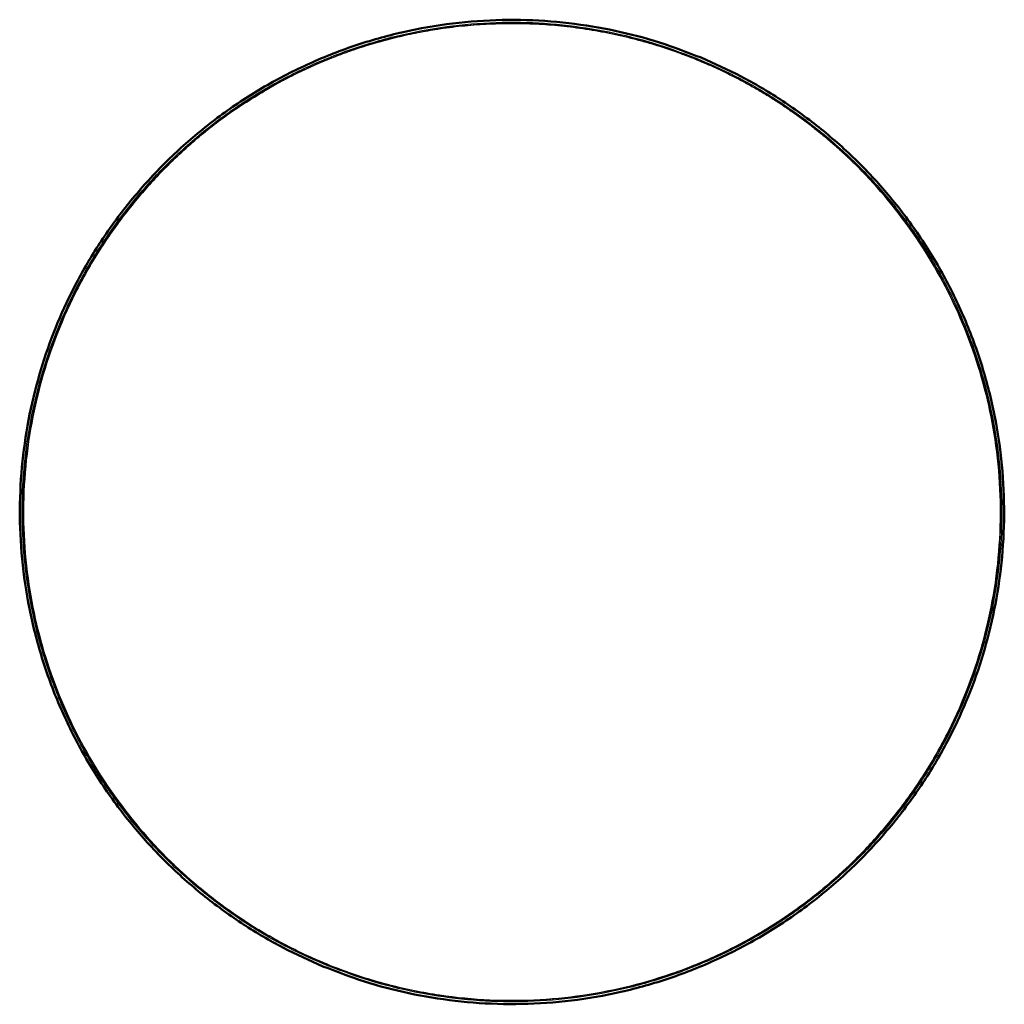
# Model space of a CAD drawing. Header units: millimetres. Extents: x -84 to 339, y 1217 to 1640.
import ezdxf

# ---------------------------------------------------------------- set-up
doc = ezdxf.new("R2010")
doc.units = ezdxf.units.MM
doc.layers.add('Make2D$Visible$Curvas', color=7, linetype='Continuous')
doc.layers.add('Make2D$Visible$Tangentes', color=7, linetype='Continuous')
doc.layers.add('Make2D$Visible$CurvasDeSiluetaDeEscena', color=7, linetype='Continuous', lineweight=50)

msp = doc.modelspace()

# ---------------------------------------------------------------- linework, layer by layer
at = {"layer": 'Make2D$Visible$Curvas', "color": 250, "true_color": 0x292828}
for points, knots in [([(46.29, 1233.05), (-148.99, 1314.3), (-67.74, 1509.57), (13.51, 1704.84), (208.78, 1623.6)], [1, 1, 1, 2.570796, 2.570796, 4.141593, 4.141593, 4.141593]), ([(208.78, 1623.6), (404.05, 1542.35), (322.8, 1347.08), (241.56, 1151.81), (46.29, 1233.05)], [0, 0, 0, 1.570796, 1.570796, 3.141593, 3.141593, 3.141593])]:
    msp.add_rational_spline(points, [1, 0.707106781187, 1, 0.707106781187, 1], degree=2, knots=knots, dxfattribs=at)
at = {"layer": 'Make2D$Visible$Curvas', "color": 250, "lineweight": -3, "true_color": 0x292828}
for points, weights, knots in [([(46.67, 1233.98), (-147.68, 1314.84), (-66.82, 1509.19), (14.05, 1703.54), (208.39, 1622.67)], [1, 0.707106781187, 1, 0.707106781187, 1], [5.141593, 5.141593, 5.141593, 6.712389, 6.712389, 8.283185, 8.283185, 8.283185]), ([(208.39, 1622.67), (402.74, 1541.81), (321.88, 1347.46), (241.02, 1153.11), (46.67, 1233.98)], [1, 0.707106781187, 1, 0.707106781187, 1], [4.141593, 4.141593, 4.141593, 5.712389, 5.712389, 7.283185, 7.283185, 7.283185]), ([(-54.07, 1322.87), (-159.52, 1504.48), (22.08, 1609.93), (27.06, 1612.82), (32.19, 1615.44)], [1, 0.707106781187, 1, 0.988766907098, 0.978395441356], [1, 1, 1, 2.570796, 2.570796, 2.63104, 2.63104, 2.63104]), ([(314.64, 1523.66), (404.89, 1346.54), (232.98, 1246.72), (51.38, 1141.27), (-54.07, 1322.87)], [0.978395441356, 0.718339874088, 1, 0.707106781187, 1], [0.060243, 0.060243, 0.060243, 1.570796, 1.570796, 3.141593, 3.141593, 3.141593])]:
    msp.add_rational_spline(points, weights, degree=2, knots=knots, dxfattribs=at)
at = {"layer": 'Make2D$Visible$Curvas', "color": 7, "lineweight": -3, "true_color": 0xffffff}
msp.add_open_spline([(-37.2, 1558.45), (-33.4, 1563.27), (-29.39, 1567.92), (-20.96, 1576.84), (-16.56, 1581.12), (-9.68, 1587.24), (-7.34, 1589.23), (-2.59, 1593.1), (-0.16, 1594.98), (3.53, 1597.73), (4.77, 1598.63), (7.27, 1600.4), (8.53, 1601.28), (11.07, 1603), (12.35, 1603.84), (14.28, 1605.09), (14.93, 1605.51), (16.23, 1606.32), (16.88, 1606.73), (17.53, 1607.13), (18.29, 1607.6), (19.05, 1608.06), (20.58, 1608.97), (21.35, 1609.42), (22.12, 1609.87), (22.88, 1610.32), (23.66, 1610.76), (25.21, 1611.63), (25.99, 1612.06), (26.77, 1612.49), (27.44, 1612.86), (28.11, 1613.22), (29.47, 1613.95), (30.15, 1614.3), (32.19, 1615.36), (33.56, 1616.05), (36.31, 1617.41), (37.69, 1618.07), (40.48, 1619.36), (41.87, 1619.99), (46.09, 1621.84), (48.93, 1623.01), (54.65, 1625.22), (57.53, 1626.27), (66.26, 1629.21), (72.15, 1630.91), (84.08, 1633.8), (90.11, 1634.98), (96.17, 1635.9), (103.25, 1636.97), (110.37, 1637.68), (124.67, 1638.36), (131.83, 1638.33), (153.27, 1637.16), (167.45, 1634.92), (181.3, 1631.25), (195.13, 1627.59), (208.55, 1622.52), (227.75, 1612.93), (233.98, 1609.41), (246.05, 1601.75), (251.89, 1597.61), (257.51, 1593.18), (267.88, 1585.01), (277.45, 1575.87), (294.76, 1555.93), (302.45, 1545.16), (309.08, 1533.74), (315.71, 1522.32), (321.25, 1510.3), (329.99, 1485.39), (333.18, 1472.54), (335.14, 1459.49), (336.2, 1452.42), (336.9, 1445.3), (337.57, 1431.01), (337.54, 1423.86), (336.35, 1402.43), (334.1, 1388.26), (330.43, 1374.43), (326.75, 1360.59), (321.67, 1347.16), (312.05, 1327.95), (308.53, 1321.72), (300.85, 1309.65), (296.7, 1303.81), (292.27, 1298.19), (288.46, 1293.38), (284.45, 1288.73), (276.03, 1279.8), (271.62, 1275.53), (264.75, 1269.41), (262.41, 1267.42), (257.65, 1263.55), (255.23, 1261.67), (251.53, 1258.92), (250.29, 1258.02), (247.79, 1256.24), (246.53, 1255.37), (243.99, 1253.65), (242.71, 1252.8), (240.78, 1251.56), (240.13, 1251.14), (238.84, 1250.33), (238.18, 1249.92), (237.53, 1249.52), (236.77, 1249.05), (236.01, 1248.59), (234.48, 1247.68), (233.72, 1247.23), (232.95, 1246.78), (232.18, 1246.33), (231.41, 1245.89), (229.86, 1245.02), (229.08, 1244.58), (228.3, 1244.16), (227.63, 1243.79), (226.95, 1243.42), (225.6, 1242.7), (224.92, 1242.35), (222.88, 1241.29), (221.51, 1240.59), (218.75, 1239.24), (217.37, 1238.58), (214.59, 1237.29), (213.19, 1236.66), (208.97, 1234.81), (206.14, 1233.64), (200.42, 1231.43), (197.53, 1230.38), (188.81, 1227.44), (182.91, 1225.74), (170.98, 1222.85), (164.96, 1221.66), (158.89, 1220.75), (151.82, 1219.68), (144.69, 1218.97), (130.4, 1218.29), (123.24, 1218.31), (101.79, 1219.48), (87.61, 1221.73), (73.77, 1225.39), (59.93, 1229.06), (46.51, 1234.13), (27.31, 1243.72), (21.08, 1247.24), (9.01, 1254.9), (3.17, 1259.04), (-2.44, 1263.47), (-12.81, 1271.64), (-22.39, 1280.78), (-39.69, 1300.72), (-47.38, 1311.49), (-54.01, 1322.91), (-60.64, 1334.33), (-66.18, 1346.34), (-74.93, 1371.26), (-78.11, 1384.1), (-80.07, 1397.16), (-81.14, 1404.23), (-81.84, 1411.35), (-82.5, 1425.64), (-82.47, 1432.79), (-81.29, 1454.22), (-79.04, 1468.39), (-75.36, 1482.22), (-71.69, 1496.06), (-66.6, 1509.49), (-56.99, 1528.69), (-53.46, 1534.92), (-45.78, 1547), (-41.64, 1552.84), (-37.2, 1558.45)], degree=3, knots=[0, 0, 0, 0, 18.411041, 18.411041, 36.822081, 36.822081, 46.026496, 46.026496, 55.23091, 55.23091, 59.832979, 59.832979, 64.435048, 64.435048, 69.037117, 69.037117, 71.338109, 71.338109, 73.639152, 73.639152, 73.639152, 76.308455, 76.308455, 78.977839, 78.977839, 78.977839, 81.647142, 81.647142, 84.316526, 84.316526, 84.316526, 86.61742, 86.61742, 88.918366, 88.918366, 93.520448, 93.520448, 98.12253, 98.12253, 102.724612, 102.724612, 111.929052, 111.929052, 121.133492, 121.133492, 139.544585, 139.544585, 157.955677, 157.955677, 157.955677, 179.434085, 179.434085, 200.912493, 200.912493, 243.897399, 243.897399, 243.897399, 286.850818, 286.850818, 308.313513, 308.313513, 329.776207, 329.776207, 329.776207, 369.416201, 369.416201, 409.056195, 409.056195, 409.056195, 448.696188, 448.696188, 488.336182, 488.336182, 488.336182, 509.798877, 509.798877, 531.261571, 531.261571, 574.21499, 574.21499, 574.21499, 617.199897, 617.199897, 638.678304, 638.678304, 660.156712, 660.156712, 660.156712, 678.567753, 678.567753, 696.978793, 696.978793, 706.183208, 706.183208, 715.387622, 715.387622, 719.989691, 719.989691, 724.59176, 724.59176, 729.193829, 729.193829, 731.494821, 731.494821, 733.795864, 733.795864, 733.795864, 736.465167, 736.465167, 739.134551, 739.134551, 739.134551, 741.803854, 741.803854, 744.473238, 744.473238, 744.473238, 746.774132, 746.774132, 749.075078, 749.075078, 753.67716, 753.67716, 758.279242, 758.279242, 762.881324, 762.881324, 772.085764, 772.085764, 781.290204, 781.290204, 799.701297, 799.701297, 818.112389, 818.112389, 818.112389, 839.590797, 839.590797, 861.069205, 861.069205, 904.054111, 904.054111, 904.054111, 947.00753, 947.00753, 968.470225, 968.470225, 989.932919, 989.932919, 989.932919, 1029.572913, 1029.572913, 1069.212907, 1069.212907, 1069.212907, 1108.8529, 1108.8529, 1148.492894, 1148.492894, 1148.492894, 1169.955589, 1169.955589, 1191.418283, 1191.418283, 1234.371702, 1234.371702, 1234.371702, 1277.356609, 1277.356609, 1298.835016, 1298.835016, 1320.313424, 1320.313424, 1320.313424, 1320.313424], dxfattribs=at)
msp.add_rational_spline([(32.19, 1615.44), (62.59, 1630.92), (96.33, 1635.99), (139.34, 1642.46), (181.38, 1631.3), (223.42, 1620.15), (257.57, 1593.22), (289.02, 1568.41), (309.14, 1533.78), (312.03, 1528.79), (314.64, 1523.66)], [0.978395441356, 0.921160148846, 0.890165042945, 0.853553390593, 0.853553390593, 0.853553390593, 0.890165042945, 0.926776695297, 1, 0.988766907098, 0.978395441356], degree=2, knots=[12.289925, 12.289925, 12.289925, 80.112299, 80.112299, 167.097147, 167.097147, 254.081996, 254.081996, 334.194295, 334.194295, 346.48422, 346.48422, 346.48422], dxfattribs=at)
at = {"layer": 'Make2D$Visible$CurvasDeSiluetaDeEscena', "color": 250, "true_color": 0x292828}
for points, knots in [([(46.29, 1233.05), (-148.99, 1314.3), (-67.74, 1509.57), (13.51, 1704.84), (208.78, 1623.6)], [1, 1, 1, 2.570796, 2.570796, 4.141593, 4.141593, 4.141593]), ([(208.78, 1623.6), (404.05, 1542.35), (322.8, 1347.08), (241.56, 1151.81), (46.29, 1233.05)], [0, 0, 0, 1.570796, 1.570796, 3.141593, 3.141593, 3.141593])]:
    msp.add_rational_spline(points, [1, 0.707106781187, 1, 0.707106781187, 1], degree=2, knots=knots, dxfattribs=at)
at = {"layer": 'Make2D$Visible$Tangentes', "color": 250, "lineweight": -3, "true_color": 0x292828}
for points in [[(208.39, 1622.67), (208.39, 1622.67), (208.2, 1622.21)], [(46.86, 1234.44), (46.67, 1233.98), (46.67, 1233.98)]]:
    msp.add_rational_spline(points, [1, 0.707106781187, 1], degree=2, dxfattribs=at)

doc.saveas('drawing.dxf')
